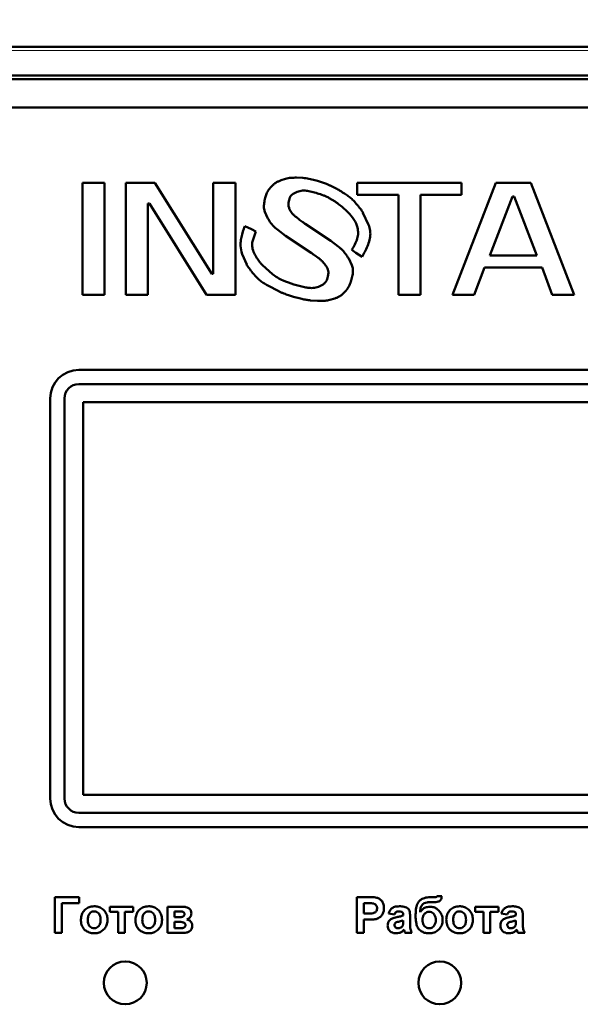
# Model space of a CAD drawing. Header units: millimetres. Extents: x 0 to 210, y 0 to 297.
# Tile 4 of 7: x 61 to 101, y 159 to 228. Entities that reach past the tile are written whole.
import ezdxf

# ---------------------------------------------------------------- set-up
doc = ezdxf.new("R2010")
doc.units = ezdxf.units.MM
doc.styles.add('SLDTEXTSTYLE0', font='TXT', dxfattribs={"width": 0.7, "bigfont": 'bigfont'})
doc.styles.add('SLDTEXTSTYLE1', font='TXT', dxfattribs={"width": 0.7})
doc.dimstyles.new('SLDDIMSTYLE0', dxfattribs={"dimtxt": 5, "dimasz": 5, "dimexe": 0, "dimexo": 0.0625, "dimgap": 1.25, "dimtad": 2, "dimdec": 1, "dimrnd": 1e-09, "dimzin": 12, "dimdsep": 46, "dimtxsty": 'SLDTEXTSTYLE1', "dimsah": 1, "dimcen": 0.09, "dimadec": 0, "dimazin": 3, "dimtfac": 1, "dimtdec": 3, "dimtofl": 0, "dimtmove": 0, "dimatfit": 3, "dimfxl": 1, "dimfrac": 2, "dimtolj": 1, "dimtzin": 12, "dimarcsym": 0})

# ---------------------------------------------------------------- blocks, each defined once
blk = doc.blocks.new('_D')
at = {"color": 7, "linetype": 'Continuous', "lineweight": 0}
for p, q in [((43.527, 219.48), (43.527, 245.47)), ((138.277, 219.48), (138.277, 245.47)), ((43.527, 244.47), (138.277, 244.47))]:
    blk.add_line(p, q, dxfattribs=at)
at = {"color": 7, "linetype": 'Continuous', "lineweight": 18}
for points in [[(43.527, 244.47), (48.527, 243.701), (48.527, 245.239)], [(138.277, 244.47), (133.277, 245.239), (133.277, 243.701)]]:
    blk.add_solid(points, dxfattribs=at)
at = {"color": 7, "linetype": 'Continuous', "lineweight": 18, "insert": (88.947, 250.915), "char_height": 5, "attachment_point": 1, "style": 'SLDTEXTSTYLE0'}
blk.add_mtext('Ш', dxfattribs=at)

msp = doc.modelspace()

# ---------------------------------------------------------------- linework, layer by layer
at = {"color": 7, "linetype": 'Continuous', "lineweight": 50}
for p, q in [((131.277, 226.47), (50.277, 226.47)), ((50.277, 224.47), (131.277, 224.47)), ((131.277, 224.22), (50.277, 224.22)), ((52.469, 222.22), (129.084, 222.22)), ((79.99, 217.246), (79.672, 217.141)), ((81.2, 217.302), (80.761, 217.321)), ((82.562, 216.986), (82.228, 217.088)), ((67.322, 216.961), (65.777, 216.961)), ((65.777, 216.961), (65.777, 209.128)), ((67.322, 209.128), (67.322, 216.961)), ((68.812, 216.961), (68.812, 209.128)), ((70.836, 216.961), (68.812, 216.961)), ((74.829, 210.583), (70.836, 216.961)), ((74.936, 216.961), (74.936, 210.583)), ((76.48, 216.961), (74.936, 216.961)), ((76.48, 209.128), (76.48, 216.961)), ((79.142, 216.842), (78.944, 216.639)), ((81.533, 216.389), (82.021, 216.277)), ((83.522, 216.562), (83.209, 216.718)), ((92.295, 216.961), (85, 216.961)), ((85, 216.961), (85, 216.122)), ((94.691, 216.961), (91.655, 209.128)), ((92.295, 216.122), (92.295, 216.961)), ((97.14, 216.961), (94.691, 216.961)), ((100.175, 209.128), (97.14, 216.961)), ((78.649, 216.177), (78.567, 215.917)), ((80.199, 215.591), (80.23, 215.739)), ((80.517, 216.187), (80.792, 216.322)), ((83.033, 215.896), (83.458, 215.642)), ((84.105, 216.199), (84.102, 216.201)), ((84.108, 216.201), (84.105, 216.199)), ((84.243, 216.118), (84.108, 216.201)), ((85, 216.122), (87.876, 216.122)), ((87.876, 216.122), (87.876, 209.128)), ((89.42, 209.128), (89.42, 216.122)), ((89.42, 216.122), (92.295, 216.122)), ((94.264, 211.87), (95.862, 216.01)), ((95.862, 216.01), (95.969, 216.01)), ((95.969, 216.01), (97.566, 211.87)), ((70.357, 215.507), (70.463, 215.507)), ((70.357, 209.128), (70.357, 215.507)), ((70.463, 215.507), (74.457, 209.128)), ((80.23, 215.198), (80.202, 215.324)), ((78.537, 214.936), (78.734, 214.497)), ((80.461, 214.812), (80.363, 214.942)), ((80.917, 214.406), (80.742, 214.546)), ((85.403, 214.856), (85.409, 214.86)), ((85.792, 214.028), (85.403, 214.856)), ((77.598, 213.71), (77.132, 213.925)), ((77.919, 213.544), (77.598, 213.71)), ((79.437, 213.661), (79.984, 213.259)), ((83.143, 212.891), (81.364, 214.087)), ((77.663, 212.779), (77.919, 213.544)), ((79.984, 213.259), (81.773, 212.06)), ((83.676, 212.5), (83.143, 212.891)), ((84.615, 212.27), (84.914, 212.064)), ((76.954, 211.973), (77.275, 211.251)), ((84.624, 211.206), (84.404, 211.655)), ((84.914, 212.064), (85.351, 211.789)), ((97.566, 211.87), (94.264, 211.87)), ((77.275, 211.251), (77.265, 211.244)), ((79.068, 210.57), (78.366, 211.204)), ((82.566, 211.446), (82.784, 211.185)), ((93.189, 209.128), (93.892, 211.03)), ((93.892, 211.03), (97.939, 211.03)), ((97.939, 211.03), (98.642, 209.128)), ((74.936, 210.583), (74.829, 210.583)), ((82.987, 210.668), (82.948, 210.397)), ((78.744, 209.764), (79.506, 209.374)), ((81.403, 209.642), (80.755, 209.798)), ((82.611, 209.836), (82.303, 209.687)), ((65.777, 209.128), (67.322, 209.128)), ((68.812, 209.128), (70.357, 209.128)), ((74.457, 209.128), (76.48, 209.128)), ((80.189, 209.096), (80.548, 208.987)), ((83.077, 208.763), (83.423, 208.867)), ((83.995, 209.179), (84.204, 209.4)), ((87.876, 209.128), (89.42, 209.128)), ((91.655, 209.128), (93.189, 209.128)), ((98.642, 209.128), (100.175, 209.128)), ((81.729, 208.732), (82.223, 208.701)), ((116.027, 203.87), (65.527, 203.87)), ((65.527, 202.87), (116.027, 202.87)), ((63.527, 201.87), (63.527, 173.87)), ((64.527, 173.87), (64.527, 201.87)), ((115.727, 201.62), (65.827, 201.62)), ((65.827, 201.62), (65.827, 174.12)), ((65.827, 174.12), (115.727, 174.12)), ((116.027, 172.87), (65.527, 172.87)), ((65.527, 171.87), (116.027, 171.87)), ((63.848, 166.97), (63.848, 164.47)), ((65.547, 166.97), (63.848, 166.97)), ((65.547, 166.553), (65.547, 166.97)), ((84.981, 166.97), (84.981, 164.47)), ((85.781, 166.97), (84.981, 166.97)), ((90.45, 166.97), (90.199, 166.97)), ((90.911, 167.034), (90.59, 167.034)), ((64.329, 164.47), (64.329, 166.553)), ((64.329, 166.553), (65.547, 166.553)), ((67.694, 166.297), (67.694, 165.944)), ((69.329, 166.297), (67.694, 166.297)), ((69.329, 165.944), (69.329, 166.297)), ((71.733, 166.297), (71.733, 164.47)), ((72.766, 166.297), (71.733, 166.297)), ((85.462, 166.553), (85.716, 166.553)), ((85.462, 165.816), (85.462, 166.553)), ((90.132, 166.617), (90.195, 166.617)), ((93.25, 166.297), (93.25, 165.944)), ((94.885, 166.297), (93.25, 166.297)), ((94.885, 165.944), (94.885, 166.297)), ((67.694, 165.944), (68.271, 165.944)), ((68.271, 165.944), (68.271, 164.47)), ((68.752, 164.47), (68.752, 165.944)), ((68.752, 165.944), (69.329, 165.944)), ((72.213, 165.559), (72.213, 165.976)), ((72.213, 165.976), (72.511, 165.976)), ((72.511, 165.559), (72.213, 165.559)), ((85.75, 165.816), (85.462, 165.816)), ((85.462, 165.399), (85.791, 165.399)), ((85.462, 164.47), (85.462, 165.399)), ((87.193, 165.816), (87.609, 165.752)), ((88.218, 165.733), (88.218, 165.688)), ((88.699, 165.067), (88.699, 165.629)), ((93.25, 165.944), (93.827, 165.944)), ((93.827, 165.944), (93.827, 164.47)), ((94.308, 165.944), (94.885, 165.944)), ((94.308, 164.47), (94.308, 165.944)), ((95.077, 165.816), (95.494, 165.752)), ((96.103, 165.733), (96.103, 165.688)), ((96.584, 165.067), (96.584, 165.629)), ((72.213, 165.239), (72.458, 165.239)), ((72.213, 164.79), (72.213, 165.239)), ((72.591, 164.79), (72.213, 164.79)), ((88.218, 165.335), (88.218, 165.244)), ((96.103, 165.335), (96.103, 165.244)), ((63.848, 164.47), (64.329, 164.47)), ((68.271, 164.47), (68.752, 164.47)), ((71.733, 164.47), (72.858, 164.47)), ((84.981, 164.47), (85.462, 164.47)), ((88.346, 164.47), (88.827, 164.47)), ((93.827, 164.47), (94.308, 164.47)), ((96.231, 164.47), (96.712, 164.47))]:
    msp.add_line(p, q, dxfattribs=at)
at = {"color": 9, "linetype": 'Continuous', "lineweight": 18}
msp.add_line((131.277, 226.22), (50.277, 226.22), dxfattribs=at)
at = {"color": 7, "linetype": 'Continuous', "lineweight": 50}
for centre in [(68.777, 160.97), (90.777, 160.97)]:
    msp.add_circle(centre, 1.5, dxfattribs=at)
for centre, radius, start, end in [((65.527, 201.87), 2, 90, 180), ((65.527, 201.87), 1, 90, 180), ((65.527, 173.87), 2, 180, 270), ((65.527, 173.87), 1, 180, 270)]:
    msp.add_arc(centre, radius, start, end, dxfattribs=at)
for points, knots in [([(79.672, 217.141), (79.611, 217.115), (79.486, 217.064), (79.303, 216.973), (79.196, 216.886), (79.142, 216.842)], [0, 0, 0, 0, 0.327175, 0.660089, 1, 1, 1, 1]), ([(80.761, 217.321), (80.694, 217.321), (80.56, 217.32), (80.365, 217.31), (80.173, 217.29), (80.051, 217.26), (79.99, 217.246)], [0, 0, 0, 0, 0.257527, 0.515096, 0.756531, 1, 1, 1, 1]), ([(82.228, 217.088), (82.164, 217.106), (81.963, 217.161), (81.692, 217.228), (81.413, 217.281), (81.271, 217.295), (81.2, 217.302)], [0, 0, 0, 0, 0.190196, 0.593736, 0.796504, 1, 1, 1, 1]), ([(78.944, 216.639), (78.902, 216.588), (78.822, 216.492), (78.718, 216.34), (78.672, 216.232), (78.649, 216.177)], [0, 0, 0, 0, 0.363146, 0.678574, 1, 1, 1, 1]), ([(80.792, 216.322), (80.856, 216.343), (80.982, 216.387), (81.173, 216.417), (81.358, 216.416), (81.474, 216.398), (81.533, 216.389)], [0, 0, 0, 0, 0.265723, 0.531644, 0.763776, 1, 1, 1, 1]), ([(83.209, 216.718), (83.149, 216.747), (83.028, 216.804), (82.86, 216.877), (82.704, 216.938), (82.609, 216.97), (82.562, 216.986)], [0, 0, 0, 0, 0.285416, 0.570856, 0.785274, 1, 1, 1, 1]), ([(84.102, 216.201), (84.047, 216.239), (83.938, 216.314), (83.786, 216.412), (83.647, 216.495), (83.564, 216.54), (83.522, 216.562)], [0, 0, 0, 0, 0.291963, 0.584536, 0.792137, 1, 1, 1, 1]), ([(78.567, 215.917), (78.551, 215.852), (78.509, 215.676), (78.463, 215.383), (78.481, 215.114), (78.527, 214.97), (78.537, 214.936)], [0, 0, 0, 0, 0.201151, 0.545743, 0.892876, 1, 1, 1, 1]), ([(80.23, 215.739), (80.248, 215.803), (80.285, 215.932), (80.382, 216.093), (80.478, 216.159), (80.517, 216.187)], [0, 0, 0, 0, 0.3672456, 0.7382692, 1, 1, 1, 1]), ([(82.021, 216.277), (82.085, 216.259), (82.29, 216.2), (82.563, 216.111), (82.836, 215.999), (82.967, 215.93), (83.033, 215.896)], [0, 0, 0, 0, 0.184609, 0.590315, 0.794694, 1, 1, 1, 1]), ([(85.122, 215.268), (85.08, 215.32), (84.955, 215.476), (84.753, 215.703), (84.506, 215.943), (84.331, 216.059), (84.243, 216.118)], [0, 0, 0, 0, 0.162764, 0.488473, 0.742304, 1, 1, 1, 1]), ([(80.202, 215.324), (80.197, 215.357), (80.189, 215.417), (80.187, 215.507), (80.195, 215.563), (80.199, 215.591)], [0, 0, 0, 0, 0.373096, 0.684236, 1, 1, 1, 1]), ([(80.363, 214.942), (80.345, 214.97), (80.309, 215.023), (80.26, 215.108), (80.24, 215.168), (80.23, 215.198)], [0, 0, 0, 0, 0.3449275, 0.669748, 1, 1, 1, 1]), ([(83.458, 215.642), (83.512, 215.603), (83.784, 215.409), (84.165, 215.096), (84.613, 214.626), (84.903, 214.228), (84.996, 213.916), (85.024, 213.821)], [0, 0, 0, 0, 0.081756, 0.409296, 0.601776, 0.879808, 1, 1, 1, 1]), ([(85.227, 215.133), (85.217, 215.147), (85.197, 215.173), (85.162, 215.218), (85.137, 215.249), (85.122, 215.268)], [0, 0, 0, 0, 0.292563, 0.585125, 1, 1, 1, 1]), ([(85.409, 214.86), (85.392, 214.888), (85.357, 214.945), (85.298, 215.037), (85.253, 215.099), (85.227, 215.133)], [0, 0, 0, 0, 0.304501, 0.609027, 1, 1, 1, 1]), ([(78.734, 214.497), (78.768, 214.44), (78.876, 214.255), (79.094, 213.956), (79.322, 213.76), (79.437, 213.661)], [0, 0, 0, 0, 0.181931, 0.584871, 1, 1, 1, 1]), ([(80.742, 214.546), (80.691, 214.589), (80.616, 214.651), (80.522, 214.741), (80.482, 214.788), (80.461, 214.812)], [0, 0, 0, 0, 0.515789, 0.757333, 1, 1, 1, 1]), ([(81.364, 214.087), (81.309, 214.125), (81.206, 214.195), (81.056, 214.301), (80.963, 214.371), (80.917, 214.406)], [0, 0, 0, 0, 0.364174, 0.681993, 1, 1, 1, 1]), ([(77.132, 213.925), (77.109, 213.862), (76.998, 213.547), (76.874, 213.095), (76.812, 212.492), (76.9, 212.167), (76.954, 211.973)], [0, 0, 0, 0, 0.099976, 0.500905, 0.701483, 1, 1, 1, 1]), ([(85.024, 213.821), (85.043, 213.695), (85.08, 213.439), (84.995, 212.886), (84.771, 212.522), (84.615, 212.27)], [0, 0, 0, 0, 0.231928, 0.468163, 1, 1, 1, 1]), ([(85.351, 211.789), (85.384, 211.847), (85.482, 212.021), (85.706, 212.468), (85.909, 213.013), (85.929, 213.611), (85.839, 213.885), (85.792, 214.028)], [0, 0, 0, 0, 0.084631, 0.253957, 0.635557, 0.811264, 1, 1, 1, 1]), ([(78.098, 211.528), (78.06, 211.583), (77.945, 211.747), (77.777, 212.036), (77.641, 212.407), (77.656, 212.66), (77.663, 212.779)], [0, 0, 0, 0, 0.147433, 0.442841, 0.740029, 1, 1, 1, 1]), ([(84.404, 211.655), (84.369, 211.712), (84.262, 211.881), (84.089, 212.111), (83.876, 212.333), (83.743, 212.444), (83.676, 212.5)], [0, 0, 0, 0, 0.178376, 0.535634, 0.766777, 1, 1, 1, 1]), ([(81.773, 212.06), (81.828, 212.023), (81.994, 211.911), (82.212, 211.755), (82.423, 211.589), (82.518, 211.493), (82.566, 211.446)], [0, 0, 0, 0, 0.198972, 0.597924, 0.798414, 1, 1, 1, 1]), ([(77.265, 211.244), (77.282, 211.216), (77.312, 211.166), (77.358, 211.095), (77.387, 211.054), (77.401, 211.034)], [0, 0, 0, 0, 0.398915, 0.699314, 1, 1, 1, 1]), ([(77.401, 211.034), (77.411, 211.02), (77.429, 210.996), (77.454, 210.961), (77.47, 210.94), (77.478, 210.93)], [0, 0, 0, 0, 0.387215, 0.6936, 1, 1, 1, 1]), ([(77.478, 210.93), (77.517, 210.876), (77.714, 210.606), (78.018, 210.261), (78.425, 209.947), (78.637, 209.825), (78.744, 209.764)], [0, 0, 0, 0, 0.1151593, 0.5775999, 0.7873978, 1, 1, 1, 1]), ([(78.183, 211.417), (78.172, 211.43), (78.153, 211.455), (78.125, 211.492), (78.107, 211.516), (78.098, 211.528)], [0, 0, 0, 0, 0.357004, 0.67849, 1, 1, 1, 1]), ([(78.366, 211.204), (78.343, 211.228), (78.301, 211.275), (78.239, 211.346), (78.201, 211.393), (78.183, 211.417)], [0, 0, 0, 0, 0.355597, 0.677633, 1, 1, 1, 1]), ([(82.784, 211.185), (82.822, 211.129), (82.884, 211.038), (82.962, 210.881), (82.988, 210.759), (82.987, 210.681), (82.987, 210.668)], [0, 0, 0, 0, 0.3547, 0.586073, 0.930611, 1, 1, 1, 1]), ([(84.611, 210.219), (84.627, 210.283), (84.667, 210.453), (84.709, 210.732), (84.693, 211.004), (84.641, 211.156), (84.624, 211.206)], [0, 0, 0, 0, 0.199369, 0.520221, 0.843107, 1, 1, 1, 1]), ([(80.755, 209.798), (80.691, 209.817), (80.37, 209.909), (79.919, 210.067), (79.421, 210.317), (79.186, 210.485), (79.068, 210.57)], [0, 0, 0, 0, 0.10718, 0.53655, 0.766669, 1, 1, 1, 1]), ([(82.948, 210.397), (82.93, 210.333), (82.888, 210.186), (82.793, 209.976), (82.667, 209.879), (82.611, 209.836)], [0, 0, 0, 0, 0.298918, 0.688431, 1, 1, 1, 1]), ([(84.204, 209.4), (84.245, 209.453), (84.357, 209.6), (84.506, 209.872), (84.576, 210.102), (84.611, 210.219)], [0, 0, 0, 0, 0.21757, 0.603056, 1, 1, 1, 1]), ([(82.303, 209.687), (82.239, 209.666), (82.047, 209.604), (81.738, 209.584), (81.504, 209.625), (81.403, 209.642)], [0, 0, 0, 0, 0.219746, 0.663137, 1, 1, 1, 1]), ([(79.506, 209.374), (79.566, 209.346), (79.687, 209.29), (79.862, 209.215), (80.029, 209.15), (80.136, 209.114), (80.189, 209.096)], [0, 0, 0, 0, 0.271118, 0.542254, 0.770965, 1, 1, 1, 1]), ([(80.548, 208.987), (80.613, 208.969), (80.805, 208.916), (81.097, 208.841), (81.426, 208.769), (81.628, 208.744), (81.729, 208.732)], [0, 0, 0, 0, 0.165315, 0.495981, 0.747504, 1, 1, 1, 1]), ([(83.423, 208.867), (83.486, 208.891), (83.61, 208.938), (83.769, 209.015), (83.898, 209.096), (83.962, 209.151), (83.995, 209.179)], [0, 0, 0, 0, 0.305292, 0.610849, 0.80416, 1, 1, 1, 1]), ([(82.223, 208.701), (82.289, 208.7), (82.465, 208.698), (82.696, 208.704), (82.915, 208.728), (83.023, 208.751), (83.077, 208.763)], [0, 0, 0, 0, 0.232977, 0.614177, 0.8065, 1, 1, 1, 1]), ([(86.374, 166.932), (86.308, 166.942), (86.176, 166.963), (85.978, 166.968), (85.847, 166.969), (85.781, 166.97)], [0, 0, 0, 0, 0.33792, 0.66872, 1, 1, 1, 1]), ([(86.872, 166.194), (86.869, 166.261), (86.863, 166.411), (86.782, 166.632), (86.625, 166.813), (86.476, 166.902), (86.39, 166.927), (86.374, 166.932)], [0, 0, 0, 0, 0.2095114, 0.4690708, 0.7201156, 0.9465576, 1, 1, 1, 1]), ([(90.199, 166.97), (90.133, 166.968), (89.932, 166.964), (89.649, 166.91), (89.385, 166.76), (89.21, 166.533), (89.1, 166.185), (89.09, 165.908), (89.084, 165.748)], [0, 0, 0, 0, 0.104024, 0.313787, 0.441069, 0.569088, 0.751395, 1, 1, 1, 1]), ([(90.291, 166.616), (90.358, 166.617), (90.484, 166.619), (90.642, 166.643), (90.762, 166.687), (90.839, 166.77), (90.892, 166.888), (90.904, 166.983), (90.911, 167.034)], [0, 0, 0, 0, 0.2323457, 0.4398215, 0.5537147, 0.6698962, 0.8209881, 1, 1, 1, 1]), ([(90.59, 167.034), (90.581, 167.021), (90.562, 166.995), (90.51, 166.973), (90.472, 166.971), (90.45, 166.97)], [0, 0, 0, 0, 0.291708, 0.588179, 1, 1, 1, 1]), ([(66.603, 166.329), (66.536, 166.325), (66.363, 166.317), (66.095, 166.218), (65.864, 166.015), (65.711, 165.734), (65.688, 165.527), (65.675, 165.409)], [0, 0, 0, 0, 0.137718, 0.355391, 0.573064, 0.757844, 1, 1, 1, 1]), ([(67.534, 165.388), (67.531, 165.455), (67.523, 165.624), (67.428, 165.884), (67.231, 166.126), (66.968, 166.284), (66.746, 166.326), (66.627, 166.328), (66.603, 166.329)], [0, 0, 0, 0, 0.135663, 0.343038, 0.548582, 0.75807, 0.951088, 1, 1, 1, 1]), ([(70.417, 166.329), (70.35, 166.325), (70.177, 166.317), (69.909, 166.218), (69.678, 166.015), (69.525, 165.734), (69.502, 165.527), (69.489, 165.409)], [0, 0, 0, 0, 0.1377182, 0.3553914, 0.5730641, 0.7578444, 1, 1, 1, 1]), ([(71.348, 165.388), (71.345, 165.455), (71.337, 165.624), (71.243, 165.884), (71.045, 166.126), (70.782, 166.284), (70.56, 166.326), (70.441, 166.328), (70.417, 166.329)], [0, 0, 0, 0, 0.1356631, 0.3430381, 0.5485821, 0.7580704, 0.9510884, 1, 1, 1, 1]), ([(73.399, 165.825), (73.394, 165.893), (73.385, 166.005), (73.3, 166.136), (73.181, 166.226), (72.998, 166.288), (72.85, 166.293), (72.766, 166.297)], [0, 0, 0, 0, 0.225664, 0.366559, 0.507488, 0.717323, 1, 1, 1, 1]), ([(85.716, 166.553), (85.75, 166.553), (85.816, 166.553), (85.943, 166.551), (86.036, 166.541), (86.096, 166.536)], [0, 0, 0, 0, 0.263002, 0.52604, 1, 1, 1, 1]), ([(86.391, 166.186), (86.387, 166.139), (86.378, 166.055), (86.313, 165.95), (86.225, 165.878), (86.037, 165.81), (85.874, 165.813), (85.75, 165.816)], [0, 0, 0, 0, 0.1672251, 0.2975558, 0.4279748, 0.5644108, 1, 1, 1, 1]), ([(86.096, 166.536), (86.141, 166.523), (86.232, 166.497), (86.334, 166.402), (86.386, 166.291), (86.39, 166.219), (86.391, 166.186)], [0, 0, 0, 0, 0.28064, 0.564382, 0.806921, 1, 1, 1, 1]), ([(86.315, 165.435), (86.379, 165.456), (86.507, 165.499), (86.683, 165.631), (86.814, 165.824), (86.868, 166.026), (86.871, 166.15), (86.872, 166.194)], [0, 0, 0, 0, 0.197698, 0.395619, 0.635391, 0.870206, 1, 1, 1, 1]), ([(87.957, 166.329), (87.89, 166.327), (87.728, 166.322), (87.503, 166.264), (87.321, 166.109), (87.235, 165.954), (87.203, 165.849), (87.193, 165.816)], [0, 0, 0, 0, 0.199112, 0.484676, 0.670105, 0.89787, 1, 1, 1, 1]), ([(88.699, 165.629), (88.697, 165.695), (88.694, 165.828), (88.671, 166.01), (88.577, 166.156), (88.444, 166.25), (88.232, 166.323), (88.065, 166.327), (87.957, 166.329)], [0, 0, 0, 0, 0.166246, 0.33334, 0.447204, 0.586985, 0.732154, 1, 1, 1, 1]), ([(89.404, 165.925), (89.407, 165.992), (89.412, 166.125), (89.454, 166.311), (89.553, 166.456), (89.695, 166.562), (89.898, 166.61), (90.049, 166.615), (90.132, 166.617)], [0, 0, 0, 0, 0.170833, 0.342689, 0.477544, 0.612291, 0.788474, 1, 1, 1, 1]), ([(90.098, 166.297), (90.031, 166.294), (89.878, 166.287), (89.651, 166.202), (89.49, 166.061), (89.425, 165.957), (89.404, 165.925)], [0, 0, 0, 0, 0.242715, 0.554839, 0.860812, 1, 1, 1, 1]), ([(90.975, 165.371), (90.971, 165.438), (90.961, 165.604), (90.857, 165.86), (90.669, 166.088), (90.43, 166.249), (90.23, 166.293), (90.119, 166.296), (90.098, 166.297)], [0, 0, 0, 0, 0.1423, 0.354009, 0.573292, 0.764241, 0.955763, 1, 1, 1, 1]), ([(90.195, 166.617), (90.203, 166.617), (90.219, 166.617), (90.251, 166.616), (90.275, 166.616), (90.291, 166.616)], [0, 0, 0, 0, 0.250004, 0.500009, 1, 1, 1, 1]), ([(92.159, 166.329), (92.092, 166.325), (91.92, 166.317), (91.652, 166.218), (91.421, 166.015), (91.268, 165.734), (91.244, 165.527), (91.231, 165.409)], [0, 0, 0, 0, 0.137718, 0.355391, 0.573064, 0.757844, 1, 1, 1, 1]), ([(93.09, 165.388), (93.087, 165.455), (93.079, 165.624), (92.985, 165.884), (92.787, 166.126), (92.525, 166.284), (92.302, 166.326), (92.183, 166.328), (92.159, 166.329)], [0, 0, 0, 0, 0.135663, 0.343038, 0.548582, 0.75807, 0.951088, 1, 1, 1, 1]), ([(95.841, 166.329), (95.775, 166.327), (95.613, 166.322), (95.388, 166.264), (95.206, 166.109), (95.119, 165.954), (95.087, 165.849), (95.077, 165.816)], [0, 0, 0, 0, 0.199112, 0.484676, 0.670105, 0.89787, 1, 1, 1, 1]), ([(96.584, 165.629), (96.582, 165.695), (96.579, 165.828), (96.556, 166.01), (96.462, 166.156), (96.329, 166.25), (96.117, 166.323), (95.95, 166.327), (95.841, 166.329)], [0, 0, 0, 0, 0.166246, 0.33334, 0.447204, 0.586985, 0.732154, 1, 1, 1, 1]), ([(65.675, 165.409), (65.677, 165.342), (65.684, 165.156), (65.765, 164.888), (65.948, 164.656), (66.197, 164.504), (66.428, 164.443), (66.575, 164.439), (66.606, 164.438)], [0, 0, 0, 0, 0.132278, 0.369199, 0.538292, 0.707501, 0.939211, 1, 1, 1, 1]), ([(66.156, 165.383), (66.158, 165.45), (66.164, 165.585), (66.229, 165.764), (66.344, 165.893), (66.472, 165.966), (66.564, 165.973), (66.605, 165.976)], [0, 0, 0, 0, 0.241133, 0.484628, 0.668592, 0.85335, 1, 1, 1, 1]), ([(66.605, 164.79), (66.55, 164.796), (66.439, 164.808), (66.308, 164.907), (66.207, 165.047), (66.161, 165.212), (66.157, 165.332), (66.156, 165.383)], [0, 0, 0, 0, 0.197612, 0.397245, 0.566614, 0.816032, 1, 1, 1, 1]), ([(66.605, 165.976), (66.661, 165.97), (66.773, 165.958), (66.903, 165.858), (67.001, 165.719), (67.047, 165.556), (67.051, 165.438), (67.053, 165.387)], [0, 0, 0, 0, 0.199714, 0.401263, 0.571167, 0.813421, 1, 1, 1, 1]), ([(67.053, 165.387), (67.05, 165.32), (67.045, 165.185), (66.981, 165.006), (66.869, 164.875), (66.74, 164.801), (66.647, 164.793), (66.605, 164.79)], [0, 0, 0, 0, 0.240516, 0.483531, 0.66681, 0.850952, 1, 1, 1, 1]), ([(66.606, 164.438), (66.673, 164.441), (66.839, 164.449), (67.094, 164.547), (67.327, 164.745), (67.485, 165.009), (67.531, 165.236), (67.533, 165.362), (67.534, 165.388)], [0, 0, 0, 0, 0.135378, 0.3364549, 0.5389429, 0.7453294, 0.9471787, 1, 1, 1, 1]), ([(69.489, 165.409), (69.491, 165.342), (69.498, 165.156), (69.579, 164.888), (69.762, 164.656), (70.011, 164.504), (70.242, 164.443), (70.389, 164.439), (70.42, 164.438)], [0, 0, 0, 0, 0.132278, 0.369199, 0.538292, 0.707501, 0.939211, 1, 1, 1, 1]), ([(69.97, 165.383), (69.972, 165.45), (69.978, 165.585), (70.043, 165.764), (70.158, 165.893), (70.286, 165.966), (70.379, 165.973), (70.419, 165.976)], [0, 0, 0, 0, 0.2411334, 0.4846276, 0.6685918, 0.8533503, 1, 1, 1, 1]), ([(70.419, 164.79), (70.364, 164.796), (70.253, 164.808), (70.122, 164.907), (70.022, 165.047), (69.975, 165.212), (69.971, 165.332), (69.97, 165.383)], [0, 0, 0, 0, 0.197612, 0.397245, 0.566614, 0.816032, 1, 1, 1, 1]), ([(70.419, 165.976), (70.475, 165.97), (70.587, 165.958), (70.717, 165.858), (70.815, 165.719), (70.861, 165.556), (70.865, 165.438), (70.867, 165.387)], [0, 0, 0, 0, 0.1997136, 0.401263, 0.571167, 0.8134213, 1, 1, 1, 1]), ([(70.867, 165.387), (70.864, 165.32), (70.859, 165.185), (70.795, 165.006), (70.683, 164.875), (70.554, 164.801), (70.461, 164.793), (70.419, 164.79)], [0, 0, 0, 0, 0.2405158, 0.4835313, 0.6668104, 0.8509523, 1, 1, 1, 1]), ([(70.42, 164.438), (70.487, 164.441), (70.653, 164.449), (70.908, 164.547), (71.141, 164.745), (71.299, 165.009), (71.345, 165.236), (71.347, 165.362), (71.348, 165.388)], [0, 0, 0, 0, 0.135378, 0.3364549, 0.5389429, 0.7453294, 0.9471787, 1, 1, 1, 1]), ([(72.511, 165.976), (72.578, 165.975), (72.673, 165.973), (72.789, 165.949), (72.853, 165.921), (72.894, 165.878), (72.916, 165.83), (72.917, 165.796), (72.918, 165.778)], [0, 0, 0, 0, 0.39324, 0.559078, 0.696821, 0.797454, 0.898342, 1, 1, 1, 1]), ([(72.918, 165.778), (72.917, 165.754), (72.913, 165.71), (72.881, 165.655), (72.829, 165.611), (72.705, 165.564), (72.593, 165.561), (72.511, 165.559)], [0, 0, 0, 0, 0.14005, 0.249383, 0.358655, 0.529628, 1, 1, 1, 1]), ([(73.093, 165.411), (73.148, 165.435), (73.25, 165.478), (73.351, 165.605), (73.395, 165.724), (73.398, 165.799), (73.399, 165.825)], [0, 0, 0, 0, 0.322025, 0.590196, 0.859352, 1, 1, 1, 1]), ([(73.463, 164.955), (73.455, 165.019), (73.441, 165.135), (73.349, 165.278), (73.229, 165.37), (73.137, 165.398), (73.093, 165.411)], [0, 0, 0, 0, 0.305046, 0.544674, 0.785478, 1, 1, 1, 1]), ([(85.791, 165.399), (85.858, 165.4), (85.978, 165.401), (86.154, 165.41), (86.261, 165.427), (86.315, 165.435)], [0, 0, 0, 0, 0.380489, 0.689463, 1, 1, 1, 1]), ([(87.768, 165.568), (87.703, 165.553), (87.561, 165.521), (87.371, 165.453), (87.23, 165.327), (87.152, 165.181), (87.131, 165.061), (87.129, 164.995), (87.129, 164.985)], [0, 0, 0, 0, 0.209674, 0.45611, 0.62433, 0.792297, 0.968452, 1, 1, 1, 1]), ([(87.609, 165.752), (87.624, 165.791), (87.649, 165.854), (87.711, 165.926), (87.798, 165.97), (87.866, 165.974), (87.909, 165.976)], [0, 0, 0, 0, 0.305481, 0.497369, 0.690436, 1, 1, 1, 1]), ([(88.218, 165.688), (88.155, 165.666), (88.05, 165.629), (87.898, 165.594), (87.811, 165.576), (87.768, 165.568)], [0, 0, 0, 0, 0.4296808, 0.7146703, 1, 1, 1, 1]), ([(87.909, 165.976), (87.978, 165.975), (88.065, 165.973), (88.157, 165.921), (88.195, 165.872), (88.216, 165.807), (88.217, 165.758), (88.218, 165.733)], [0, 0, 0, 0, 0.4409117, 0.5599399, 0.679608, 0.8356965, 1, 1, 1, 1]), ([(89.084, 165.748), (89.084, 165.682), (89.087, 165.467), (89.107, 165.158), (89.216, 164.836), (89.4, 164.627), (89.641, 164.49), (89.853, 164.441), (89.982, 164.438), (90.015, 164.438)], [0, 0, 0, 0, 0.1084378, 0.3491966, 0.5003929, 0.652655, 0.7897876, 0.9461055, 1, 1, 1, 1]), ([(89.564, 165.368), (89.568, 165.436), (89.575, 165.571), (89.659, 165.756), (89.788, 165.881), (89.919, 165.937), (89.996, 165.942), (90.027, 165.944)], [0, 0, 0, 0, 0.2446409, 0.4916566, 0.7209487, 0.8855354, 1, 1, 1, 1]), ([(90.027, 165.944), (90.083, 165.938), (90.194, 165.927), (90.338, 165.823), (90.448, 165.667), (90.49, 165.503), (90.493, 165.399), (90.494, 165.366)], [0, 0, 0, 0, 0.199338, 0.400664, 0.61964, 0.881803, 1, 1, 1, 1]), ([(91.231, 165.409), (91.233, 165.342), (91.24, 165.156), (91.321, 164.888), (91.504, 164.656), (91.754, 164.504), (91.984, 164.443), (92.131, 164.439), (92.162, 164.438)], [0, 0, 0, 0, 0.132278, 0.369199, 0.538292, 0.707501, 0.939211, 1, 1, 1, 1]), ([(91.712, 165.383), (91.715, 165.45), (91.72, 165.585), (91.785, 165.764), (91.9, 165.893), (92.028, 165.966), (92.121, 165.973), (92.162, 165.976)], [0, 0, 0, 0, 0.241133, 0.484628, 0.668592, 0.85335, 1, 1, 1, 1]), ([(92.162, 164.79), (92.106, 164.796), (91.995, 164.808), (91.864, 164.907), (91.764, 165.047), (91.718, 165.212), (91.714, 165.332), (91.712, 165.383)], [0, 0, 0, 0, 0.197612, 0.397245, 0.566614, 0.816032, 1, 1, 1, 1]), ([(92.162, 165.976), (92.217, 165.97), (92.329, 165.958), (92.46, 165.858), (92.557, 165.719), (92.603, 165.556), (92.607, 165.438), (92.609, 165.387)], [0, 0, 0, 0, 0.199714, 0.401263, 0.571167, 0.813421, 1, 1, 1, 1]), ([(92.162, 164.438), (92.229, 164.441), (92.395, 164.449), (92.65, 164.547), (92.883, 164.745), (93.041, 165.009), (93.087, 165.236), (93.09, 165.362), (93.09, 165.388)], [0, 0, 0, 0, 0.135378, 0.336455, 0.538943, 0.745329, 0.947179, 1, 1, 1, 1]), ([(92.609, 165.387), (92.607, 165.32), (92.601, 165.185), (92.537, 165.006), (92.425, 164.875), (92.296, 164.801), (92.203, 164.793), (92.162, 164.79)], [0, 0, 0, 0, 0.240516, 0.483531, 0.66681, 0.850952, 1, 1, 1, 1]), ([(95.652, 165.568), (95.587, 165.553), (95.446, 165.521), (95.256, 165.453), (95.115, 165.327), (95.036, 165.181), (95.015, 165.061), (95.013, 164.995), (95.013, 164.985)], [0, 0, 0, 0, 0.209674, 0.45611, 0.62433, 0.792297, 0.968452, 1, 1, 1, 1]), ([(95.494, 165.752), (95.509, 165.791), (95.533, 165.854), (95.596, 165.926), (95.682, 165.97), (95.751, 165.974), (95.793, 165.976)], [0, 0, 0, 0, 0.305481, 0.497369, 0.690436, 1, 1, 1, 1]), ([(96.103, 165.688), (96.04, 165.666), (95.934, 165.629), (95.783, 165.594), (95.696, 165.576), (95.652, 165.568)], [0, 0, 0, 0, 0.4296808, 0.7146703, 1, 1, 1, 1]), ([(95.793, 165.976), (95.862, 165.975), (95.95, 165.973), (96.042, 165.921), (96.079, 165.872), (96.1, 165.807), (96.102, 165.758), (96.103, 165.733)], [0, 0, 0, 0, 0.440912, 0.55994, 0.679608, 0.835696, 1, 1, 1, 1]), ([(72.458, 165.239), (72.525, 165.238), (72.65, 165.236), (72.798, 165.22), (72.896, 165.184), (72.948, 165.14), (72.978, 165.079), (72.981, 165.034), (72.983, 165.011)], [0, 0, 0, 0, 0.311207, 0.583911, 0.68923, 0.795843, 0.891598, 1, 1, 1, 1]), ([(72.983, 165.011), (72.981, 164.985), (72.978, 164.94), (72.948, 164.883), (72.9, 164.838), (72.779, 164.795), (72.67, 164.792), (72.591, 164.79)], [0, 0, 0, 0, 0.153404, 0.26067, 0.367826, 0.534662, 1, 1, 1, 1]), ([(72.858, 164.47), (72.925, 164.473), (73.059, 164.478), (73.239, 164.54), (73.37, 164.653), (73.445, 164.786), (73.462, 164.892), (73.463, 164.947), (73.463, 164.955)], [0, 0, 0, 0, 0.2296365, 0.4615683, 0.636531, 0.8118189, 0.9733287, 1, 1, 1, 1]), ([(87.129, 164.985), (87.134, 164.917), (87.145, 164.791), (87.241, 164.63), (87.374, 164.514), (87.543, 164.448), (87.664, 164.441), (87.726, 164.438)], [0, 0, 0, 0, 0.222319, 0.411804, 0.601009, 0.795937, 1, 1, 1, 1]), ([(87.609, 165.026), (87.612, 165.049), (87.616, 165.097), (87.654, 165.151), (87.685, 165.176), (87.697, 165.186)], [0, 0, 0, 0, 0.3709921, 0.7462662, 1, 1, 1, 1]), ([(87.86, 164.79), (87.826, 164.793), (87.765, 164.799), (87.689, 164.846), (87.639, 164.905), (87.613, 164.968), (87.61, 165.009), (87.609, 165.026)], [0, 0, 0, 0, 0.263878, 0.473917, 0.683179, 0.866416, 1, 1, 1, 1]), ([(87.697, 165.186), (87.736, 165.203), (87.82, 165.241), (87.999, 165.275), (88.133, 165.312), (88.218, 165.335)], [0, 0, 0, 0, 0.234051, 0.508172, 1, 1, 1, 1]), ([(87.726, 164.438), (87.794, 164.443), (87.928, 164.453), (88.123, 164.54), (88.229, 164.634), (88.284, 164.684)], [0, 0, 0, 0, 0.321929, 0.645532, 1, 1, 1, 1]), ([(88.093, 164.871), (88.07, 164.856), (88.028, 164.828), (87.949, 164.798), (87.893, 164.793), (87.86, 164.79)], [0, 0, 0, 0, 0.335472, 0.604358, 1, 1, 1, 1]), ([(88.201, 165.022), (88.195, 165.006), (88.185, 164.976), (88.151, 164.922), (88.116, 164.892), (88.093, 164.871)], [0, 0, 0, 0, 0.266084, 0.514485, 1, 1, 1, 1]), ([(88.218, 165.244), (88.218, 165.211), (88.217, 165.157), (88.213, 165.083), (88.205, 165.042), (88.201, 165.022)], [0, 0, 0, 0, 0.447478, 0.722712, 1, 1, 1, 1]), ([(88.284, 164.684), (88.286, 164.679), (88.289, 164.669), (88.294, 164.648), (88.298, 164.633), (88.301, 164.623)], [0, 0, 0, 0, 0.250122, 0.500258, 1, 1, 1, 1]), ([(88.827, 164.47), (88.796, 164.529), (88.739, 164.638), (88.7, 164.843), (88.7, 164.983), (88.699, 165.067)], [0, 0, 0, 0, 0.323762, 0.59123, 1, 1, 1, 1]), ([(90.022, 164.79), (89.967, 164.796), (89.856, 164.808), (89.724, 164.905), (89.628, 165.034), (89.573, 165.192), (89.567, 165.308), (89.564, 165.368)], [0, 0, 0, 0, 0.199565, 0.400322, 0.576132, 0.780174, 1, 1, 1, 1]), ([(90.015, 164.438), (90.082, 164.441), (90.256, 164.448), (90.523, 164.542), (90.761, 164.747), (90.928, 165.012), (90.972, 165.234), (90.974, 165.354), (90.975, 165.371)], [0, 0, 0, 0, 0.134378, 0.349496, 0.553521, 0.758171, 0.967177, 1, 1, 1, 1]), ([(90.494, 165.366), (90.49, 165.299), (90.482, 165.163), (90.401, 164.988), (90.285, 164.867), (90.156, 164.8), (90.066, 164.793), (90.022, 164.79)], [0, 0, 0, 0, 0.242101, 0.486689, 0.67857, 0.840063, 1, 1, 1, 1]), ([(95.013, 164.985), (95.019, 164.917), (95.03, 164.791), (95.126, 164.63), (95.258, 164.514), (95.428, 164.448), (95.549, 164.441), (95.611, 164.438)], [0, 0, 0, 0, 0.222319, 0.411804, 0.601009, 0.795937, 1, 1, 1, 1]), ([(95.494, 165.026), (95.496, 165.049), (95.501, 165.097), (95.538, 165.151), (95.569, 165.176), (95.582, 165.186)], [0, 0, 0, 0, 0.3709921, 0.7462662, 1, 1, 1, 1]), ([(95.745, 164.79), (95.711, 164.793), (95.65, 164.799), (95.574, 164.846), (95.523, 164.905), (95.497, 164.968), (95.495, 165.009), (95.494, 165.026)], [0, 0, 0, 0, 0.263878, 0.473917, 0.683179, 0.866416, 1, 1, 1, 1]), ([(95.582, 165.186), (95.621, 165.203), (95.705, 165.241), (95.884, 165.275), (96.017, 165.312), (96.103, 165.335)], [0, 0, 0, 0, 0.234051, 0.508172, 1, 1, 1, 1]), ([(95.611, 164.438), (95.678, 164.443), (95.813, 164.453), (96.007, 164.54), (96.113, 164.634), (96.168, 164.684)], [0, 0, 0, 0, 0.321929, 0.645532, 1, 1, 1, 1]), ([(95.978, 164.871), (95.954, 164.856), (95.912, 164.828), (95.833, 164.798), (95.778, 164.793), (95.745, 164.79)], [0, 0, 0, 0, 0.335472, 0.604358, 1, 1, 1, 1]), ([(96.085, 165.022), (96.08, 165.006), (96.069, 164.976), (96.035, 164.922), (96.001, 164.892), (95.978, 164.871)], [0, 0, 0, 0, 0.266084, 0.514485, 1, 1, 1, 1]), ([(96.103, 165.244), (96.103, 165.211), (96.102, 165.157), (96.098, 165.083), (96.089, 165.042), (96.085, 165.022)], [0, 0, 0, 0, 0.447478, 0.722712, 1, 1, 1, 1]), ([(96.168, 164.684), (96.17, 164.679), (96.173, 164.669), (96.179, 164.648), (96.183, 164.633), (96.186, 164.623)], [0, 0, 0, 0, 0.250122, 0.500258, 1, 1, 1, 1]), ([(96.712, 164.47), (96.681, 164.529), (96.624, 164.638), (96.585, 164.843), (96.584, 164.983), (96.584, 165.067)], [0, 0, 0, 0, 0.3237624, 0.5912299, 1, 1, 1, 1]), ([(88.301, 164.623), (88.305, 164.607), (88.314, 164.573), (88.329, 164.522), (88.341, 164.487), (88.346, 164.47)], [0, 0, 0, 0, 0.3126759, 0.6562017, 1, 1, 1, 1]), ([(96.186, 164.623), (96.19, 164.607), (96.199, 164.573), (96.214, 164.522), (96.225, 164.487), (96.231, 164.47)], [0, 0, 0, 0, 0.312676, 0.656202, 1, 1, 1, 1])]:
    msp.add_open_spline(points, degree=3, knots=knots, dxfattribs=at)

# ---------------------------------------------------------------- dimensions: what is measured, and where the dimension line sits
at = {"color": 7, "linetype": 'Continuous', "lineweight": 18}
dim = msp.add_linear_dim(base=(138.277, 244.47), p1=(43.527, 219.47), p2=(138.277, 219.47), text='Ш', dimstyle='SLDDIMSTYLE0', dxfattribs=at)
dim.commit()
dim.dimension.update_dxf_attribs({"geometry": '_D', "text_midpoint": (90.902, 244.47), "dimtype": 160})

doc.saveas('drawing.dxf')
